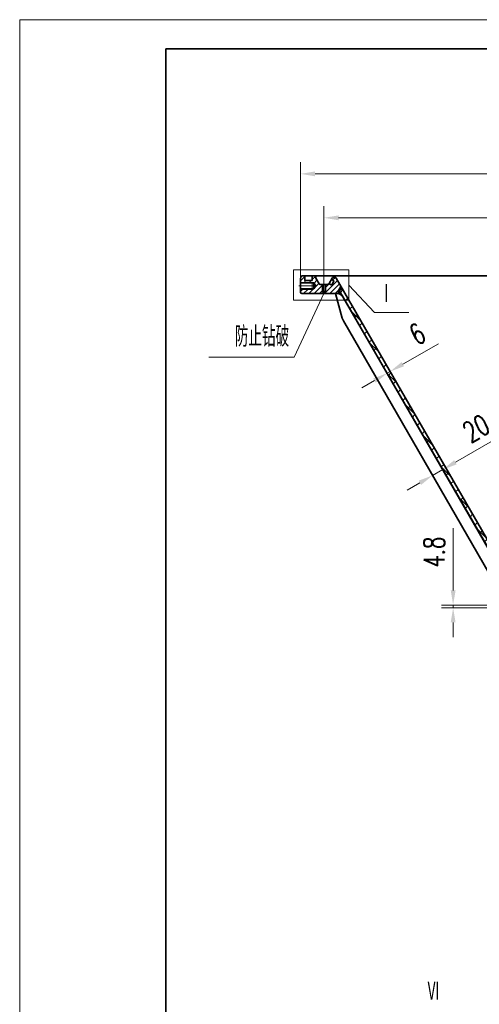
# Model space of a CAD drawing. Header units: millimetres. Extents: x -250 to 3950, y -50 to 2920.
# Tile 2 of 8: x -250 to 536, y 1235 to 2920. Entities that reach past the tile are written whole.
import ezdxf

# ---------------------------------------------------------------- set-up
doc = ezdxf.new("R2010")
doc.units = ezdxf.units.MM
doc.header["$LTSCALE"] = 3
doc.linetypes.add('CENTER', pattern=[50.8, 31.75, -6.35, 6.35, -6.35])
doc.linetypes.add('DASHED', pattern=[19.05, 12.7, -6.35])
for name, color, linetype, lineweight in [('YGJ波浪线', 3, 'Continuous', 15), ('YGJ粗实线', 7, 'Continuous', 35), ('YGJ细实线', 3, 'Continuous', 15), ('YGJ细点画线', 1, 'CENTER', 15), ('YGJ细虚线', 2, 'DASHED', 15)]:
    doc.layers.add(name, color=color, linetype=linetype, lineweight=lineweight)
doc.styles.add('HC_GBDIM', font='romans.shx', dxfattribs={"width": 0.7, "bigfont": 'hzdx.shx'})
doc.styles.add('标准', font='romans.shx', dxfattribs={"width": 0.7, "bigfont": 'hzdx.shx'})
doc.dimstyles.new('HC_GBDIM', dxfattribs={"dimtxt": 3.5, "dimasz": 2.5, "dimexe": 2, "dimexo": 0, "dimgap": 1.5, "dimtad": 1, "dimdec": 1, "dimzin": 0, "dimdsep": 46, "dimtxsty": 'HC_GBDIM', "dimcen": 2.5, "dimclrd": 3, "dimclre": 3, "dimclrt": 2, "dimadec": 0, "dimazin": 0, "dimtfac": 0.714286, "dimtdec": 1, "dimtmove": 0, "dimatfit": 3, "dimfxl": 1, "dimtzin": 0, "dimlwd": -1, "dimlwe": -1, "dimarcsym": 0})

# ---------------------------------------------------------------- blocks, each defined once
blk = doc.blocks.new('*D140')
at = {"layer": 'YGJ细实线', "color": 3, "ltscale": 0.833333}
for p, q in [((230.4, 2474.9), (230.4, 2676.1)), ((1750.4, 2474.9), (1750.4, 2676.1)), ((255.4, 2656.1), (1725.4, 2656.1))]:
    blk.add_line(p, q, dxfattribs=at)
at = {"layer": 'YGJ细实线', "color": 3}
for points in [[(255.4, 2660.3), (255.4, 2651.9), (230.4, 2656.1)], [(1725.4, 2651.9), (1725.4, 2660.3), (1750.4, 2656.1)]]:
    blk.add_solid(points, dxfattribs=at)
at = {"layer": 'YGJ细实线', "color": 2, "insert": (990.4, 2699.7), "char_height": 35, "attachment_point": 5, "style": 'HC_GBDIM'}
blk.add_mtext('%%c1520{}{{\\H0.7x;{\\S-0.11^ -0.235;}}{}}', dxfattribs=at)
blk = doc.blocks.new('*U142')
at = {"layer": 'YGJ粗实线'}
for p in [(0, 0), (390, 287)]:
    blk.add_line(p, (0, 287), dxfattribs=at)
at = {"layer": 'YGJ细实线'}
for p, q in [((-25, -5), (-25, 292)), ((395, 292), (-25, 292)), ((-25, 292), (-25, 287))]:
    blk.add_line(p, q, dxfattribs=at)
blk = doc.blocks.new('*D247')
at = {"layer": 'YGJ细实线', "color": 3}
for p, q in [((270.4, 2482.5), (270.4, 2600.9)), ((1710.4, 2482.5), (1710.4, 2600.9)), ((295.4, 2580.9), (1685.4, 2580.9))]:
    blk.add_line(p, q, dxfattribs=at)
for points in [[(295.4, 2585), (295.4, 2576.7), (270.4, 2580.9)], [(1685.4, 2576.7), (1685.4, 2585), (1710.4, 2580.9)]]:
    blk.add_solid(points, dxfattribs=at)
at = {"layer": 'YGJ细实线', "color": 2, "insert": (990.4, 2618), "char_height": 35, "attachment_point": 5, "style": '标准'}
blk.add_mtext('%%c1440（实配）{}{{\\H0.7x;}{}}', dxfattribs=at)
blk = doc.blocks.new('*D676')
at = {"layer": 'YGJ细实线', "color": 3}
for p, q in [((491.4, 1943.1), (491.4, 2049.5)), ((582.4, 1918.1), (471.4, 1918.1)), ((601.4, 1913.3), (471.4, 1913.3)), ((491.4, 1913.3), (491.4, 1918.1)), ((491.4, 1888.3), (491.4, 1863.3))]:
    blk.add_line(p, q, dxfattribs=at)
for points in [[(487.3, 1943.1), (495.6, 1943.1), (491.4, 1918.1)], [(495.6, 1888.3), (487.3, 1888.3), (491.4, 1913.3)]]:
    blk.add_solid(points, dxfattribs=at)
at = {"layer": 'YGJ细实线', "color": 2, "insert": (458.9, 2008.8), "char_height": 35, "attachment_point": 5, "rotation": 90, "style": 'HC_GBDIM'}
blk.add_mtext('4.8', dxfattribs=at)
blk = doc.blocks.new('SZCJ')
at = {"layer": 'YGJ粗实线', "ltscale": 0.833333}
for p, q in [((-849.8, 176.4), (-838.5, 134.2)), ((-849.8, 176.4), (-844.8, 176.4)), ((-844.8, 176.4), (-838.5, 172.8)), ((-838.5, 172.8), (-571.6, -289.5)), ((-836.5, 129.4), (-569.8, -332.6)), ((-569.8, -299.6), (-571.6, -289.5)), ((-569.8, -299.6), (-569.8, -332.6))]:
    blk.add_line(p, q, dxfattribs=at)
blk.add_arc((-819.2, 139.4), 20, 195, 210, dxfattribs=at)
blk = doc.blocks.new('*D818')
at = {"layer": 'YGJ细实线', "color": 3}
for p, q in [((405.3, 2330.3), (466.1, 2365.4)), ((373.9, 2322.7), (388.5, 2297.5)), ((378.5, 2314.8), (383.7, 2317.8)), ((379.1, 2325.7), (393.7, 2300.5)), ((356.8, 2302.3), (335.2, 2289.8))]:
    blk.add_line(p, q, dxfattribs=at)
for points in [[(403.2, 2333.9), (407.4, 2326.7), (383.7, 2317.8)], [(358.9, 2298.7), (354.7, 2305.9), (378.5, 2314.8)]]:
    blk.add_solid(points, dxfattribs=at)
at = {"layer": 'YGJ细实线', "color": 2, "insert": (430.3, 2382.2), "char_height": 35, "attachment_point": 5, "rotation": 30, "style": 'HC_GBDIM'}
blk.add_mtext('6', dxfattribs=at)
blk = doc.blocks.new('*D819')
at = {"layer": 'YGJ细实线', "color": 3}
for p, q in [((495.3, 2162.4), (577.3, 2209.8)), ((473.6, 2149.9), (463.6, 2167.3)), ((456.3, 2139.9), (446.3, 2157.3)), ((456.3, 2139.9), (473.6, 2149.9)), ((434.7, 2127.4), (413, 2114.9))]:
    blk.add_line(p, q, dxfattribs=at)
for points in [[(493.2, 2166), (497.4, 2158.8), (473.6, 2149.9)], [(436.7, 2123.8), (432.6, 2131), (456.3, 2139.9)]]:
    blk.add_solid(points, dxfattribs=at)
at = {"layer": 'YGJ细实线', "color": 2, "insert": (530.9, 2220.5), "char_height": 35, "attachment_point": 5, "rotation": 30, "style": 'HC_GBDIM'}
blk.add_mtext('20', dxfattribs=at)

msp = doc.modelspace()

# ---------------------------------------------------------------- hatches: boundary and pattern name
at = {"layer": 'YGJ细实线'}
h = msp.add_hatch(dxfattribs=at)
h.set_pattern_fill('ANSI31', color=3, scale=2)
h.set_pattern_definition([(45, (-24.7897, 511.552), (-4.490128, 4.490128), [])])
h.paths.add_polyline_path([(1690.388, 2451.334), (1710.388, 2451.36), (1710.388, 2452.36), (1707.838, 2453.832), (1707.838, 2454.832), (1707.388, 2454.832), (1707.388, 2466.832), (1703.894, 2466.832), (1702.739, 2466.832), (1702.152, 2467.848, 0.41421356), (1701.469, 2468.031), (1697.745, 2465.881, -0.41421356), (1697.058, 2466.071), (1693.462, 2472.299, -0.41421356), (1693.645, 2472.982), (1697.369, 2475.132, 0.41054686), (1697.555, 2475.81), (1696.388, 2477.832, 0.26794412), (1694.656, 2478.832), (1691.254, 2478.832, 0.26794919), (1689.522, 2477.832), (1681.233, 2463.475), (1685.388, 2456.279), (1685.388, 2451.334), (1687.388, 2451.334)])
h.paths.add_polyline_path([(1743.188, 2481.332, 0.41421356), (1742.888, 2481.032), (1742.888, 2473.832, -0.41421356), (1742.388, 2473.332), (1730.888, 2473.332, -0.41421356), (1730.388, 2473.832), (1730.388, 2481.034, 0.41421356), (1730.088, 2481.334), (1724.388, 2481.334), (1724.388, 2477.832), (1718.614, 2467.832), (1718.037, 2466.832), (1716.882, 2466.832), (1713.388, 2466.832), (1713.388, 2454.832), (1712.938, 2454.832), (1712.938, 2453.832), (1710.388, 2452.36), (1710.388, 2451.334), (1741.443, 2451.334), (1748.388, 2451.334, 0.41421356), (1750.388, 2453.334), (1750.388, 2458.334), (1730.388, 2458.334), (1730.388, 2459.234), (1727.388, 2459.234), (1724.444, 2464.334), (1727.388, 2469.434), (1730.388, 2469.434), (1730.388, 2470.334), (1750.388, 2470.334), (1750.388, 2474.896, 0.04366094), (1750.312, 2475.765), (1749.621, 2479.681, 0.3515871), (1747.74, 2481.332)])
h.paths.add_polyline_path([(290.388, 2451.334), (293.388, 2451.334), (295.388, 2451.334), (295.388, 2456.279), (299.543, 2463.475), (291.254, 2477.832, 0.26794919), (289.522, 2478.832), (286.12, 2478.832, 0.26794412), (284.388, 2477.832), (283.221, 2475.81, 0.41054686), (283.407, 2475.132), (287.131, 2472.982, -0.41421356), (287.314, 2472.299), (283.714, 2466.064, -0.41421356), (283.031, 2465.881), (279.307, 2468.031, 0.41421356), (278.614, 2467.832), (278.037, 2466.832), (276.882, 2466.832), (273.388, 2466.832), (273.388, 2454.832), (272.938, 2454.832), (272.938, 2453.832), (270.388, 2452.36), (270.388, 2452.026), (270.388, 2451.334)])
h.paths.add_polyline_path([(270.067, 2451.334), (270.388, 2452.026), (270.388, 2452.36), (267.838, 2453.832), (267.838, 2454.832), (267.388, 2454.832), (267.388, 2466.832), (263.894, 2466.832), (262.739, 2466.832), (262.161, 2467.832), (256.388, 2477.832), (256.388, 2481.334), (250.688, 2481.334, 0.41421356), (250.388, 2481.034), (250.388, 2473.832, -0.41421356), (249.888, 2473.332), (238.388, 2473.332, -0.41421356), (237.888, 2473.832), (237.888, 2481.032, 0.41421356), (237.588, 2481.334), (233.124, 2481.334, 0.36397023), (231.155, 2479.681), (230.464, 2475.765, 0.04366094), (230.388, 2474.896), (230.388, 2470.334), (250.388, 2470.334), (250.388, 2469.434), (253.388, 2469.434), (256.332, 2464.334), (253.388, 2459.234), (250.388, 2459.234), (250.388, 2458.334), (230.388, 2458.334), (230.388, 2453.334, 0.41421356), (232.388, 2451.334)])
h = msp.add_hatch(dxfattribs=at)
h.set_pattern_fill('ANSI37', color=3, scale=0.25)
h.set_pattern_definition([(45, (-90.04356, 111.53), (-0.561266, 0.561266), []), (135, (-90.04356, 111.53), (-0.561266, -0.561266), [])])
h.paths.add_polyline_path([(299.624, 2451.334), (296.692, 2456.413), (301.888, 2459.413), (299.543, 2463.475), (295.388, 2456.279), (295.388, 2451.334)])
h.paths.add_polyline_path([(295.388, 2451.334), (301.743, 2447.665), (299.624, 2451.334)])
h = msp.add_hatch(dxfattribs=at)
h.set_pattern_fill('ANSI37', color=256, scale=5)
h.set_pattern_definition([(45, (-90.044, 111.53), (-11.22532, 11.22532), []), (135, (-90.044, 111.53), (-11.22532, -11.22532), [])])
h.paths.add_polyline_path([(301.888, 2459.413), (296.692, 2456.413), (573.692, 1976.635), (578.888, 1979.635)])

# ---------------------------------------------------------------- linework, layer by layer
at = {"layer": 'YGJ粗实线', "ltscale": 0.833333}
for p, q in [((230.464, 2475.765), (231.155, 2479.681)), ((237.888, 2473.832), (237.888, 2481.032)), ((250.388, 2473.832), (250.388, 2481.034)), ((256.388, 2481.334), (256.388, 2477.832)), ((256.388, 2477.832), (262.161, 2467.832)), ((284.388, 2477.832), (279.074, 2468.627)), ((286.12, 2478.832), (289.522, 2478.832)), ((578.718, 1979.929), (291.254, 2477.832)), ((230.388, 2453.334), (230.388, 2474.896)), ((253.388, 2469.434), (230.388, 2469.434)), ((249.888, 2473.332), (238.388, 2473.332)), ((253.388, 2469.434), (253.388, 2459.234)), ((253.388, 2469.434), (256.332, 2464.334)), ((253.388, 2459.234), (256.332, 2464.334)), ((276.882, 2466.832), (263.894, 2466.832)), ((267.838, 2453.832), (267.838, 2466.832)), ((272.938, 2453.832), (272.938, 2466.832)), ((279.074, 2468.627), (278.614, 2467.832)), ((279.307, 2468.031), (283.031, 2465.881)), ((283.407, 2475.132), (287.131, 2472.982)), ((287.314, 2472.299), (283.718, 2466.071)), ((295.388, 2456.334), (299.527, 2463.503)), ((253.388, 2459.234), (230.388, 2459.234)), ((293.388, 2451.334), (232.388, 2451.334)), ((273.388, 2454.832), (267.388, 2454.832)), ((272.938, 2453.832), (267.838, 2453.832)), ((267.838, 2453.832), (270.388, 2452.36)), ((272.938, 2453.832), (270.388, 2452.36)), ((295.388, 2451.334), (295.388, 2456.334)), ((295.388, 2451.334), (301.743, 2447.665)), ((301.888, 2459.413), (296.692, 2456.413)), ((574.443, 1975.334), (296.692, 2456.413))]:
    msp.add_line(p, q, dxfattribs=at)
at = {"layer": 'YGJ粗实线'}
msp.add_line((233.124, 2481.334), (1747.652, 2481.334), dxfattribs=at)
at = {"layer": 'YGJ粗实线', "ltscale": 0.833333}
for centre, radius, start, end in [((233.124, 2479.334), 2, 90, 170), ((237.588, 2481.032), 0.3, 0, 90), ((250.688, 2481.034), 0.3, 90, 180), ((286.12, 2476.832), 2, 90, 149.998915), ((289.522, 2476.832), 2, 30, 90), ((235.388, 2474.896), 5, 170, 180), ((238.388, 2473.832), 0.5, 180, 270), ((249.888, 2473.832), 0.5, 270, 0), ((263.894, 2468.832), 2, 210, 270), ((276.882, 2468.832), 2, 270, 330), ((279.057, 2467.598), 0.5, 60, 150), ((283.281, 2466.314), 0.5, 240, 330), ((283.657, 2475.565), 0.5, 150.718208, 240), ((286.881, 2472.549), 0.5, 330, 60), ((232.388, 2453.334), 2, 180, 270)]:
    msp.add_arc(centre, radius, start, end, dxfattribs=at)
at = {"layer": 'YGJ细实线'}
for p, q in [((230.464, 2475.765), (230.388, 2475.334)), ((230.388, 2475.334), (230.388, 2474.896)), ((262.161, 2467.832), (262.739, 2466.832)), ((263.894, 2466.832), (262.739, 2466.832)), ((276.882, 2466.832), (278.037, 2466.832)), ((278.614, 2467.832), (278.037, 2466.832)), ((313.257, 2465.754), (356.848, 2418.945)), ((270.543, 2452.36), (219.488, 2342.217)), ((356.848, 2418.945), (415.663, 2418.945)), ((219.488, 2342.217), (73.471, 2342.217))]:
    msp.add_line(p, q, dxfattribs=at)
at = {"layer": 'YGJ细实线', "ltscale": 0.833333}
for p, q in [((250.388, 2470.334), (230.388, 2470.334)), ((230.388, 2470.334), (230.388, 2458.334)), ((250.388, 2470.334), (250.388, 2458.334)), ((250.388, 2458.334), (230.388, 2458.334))]:
    msp.add_line(p, q, dxfattribs=at)
at = {"layer": 'YGJ细实线', "ltscale": 1.2}
msp.add_lwpolyline([(218.282, 2491.764), (313.257, 2491.764), (313.257, 2439.744), (218.282, 2439.744)], close=True, dxfattribs=at)
at = {"layer": 'YGJ细实线', "ltscale": 0.833333}
for points in [[(267.388, 2466.832), (267.388, 2454.832)], [(273.388, 2466.832), (273.388, 2454.832)]]:
    msp.add_lwpolyline(points, dxfattribs=at)
at = {"layer": 'YGJ细点画线', "ltscale": 0.833333}
for p, q in [((270.388, 2482.458), (270.388, 2451.36)), ((257.469, 2464.334), (227.243, 2464.334))]:
    msp.add_line(p, q, dxfattribs=at)

# ---------------------------------------------------------------- block references
at = {"layer": 'YGJ波浪线', "ltscale": 0.833333, "xscale": 10, "yscale": 10, "zscale": 10}
msp.add_blockref('*U142', (0, 0), dxfattribs=at)
at = {"layer": 'YGJ细实线'}
msp.add_blockref('SZCJ', (1140.23, 2274.914), dxfattribs=at)

# ---------------------------------------------------------------- texts
at = {"layer": 'YGJ细实线', "color": 2, "insert": (457.926, 1256.873), "char_height": 35, "width": 74.1021, "attachment_point": 5, "style": '标准'}
msp.add_mtext('Ⅵ', dxfattribs=at)
at = {"layer": 'YGJ细虚线', "char_height": 35, "width": 172.51321, "attachment_point": 3, "style": '标准'}
for s, insert in [('Ⅰ', (389.035, 2468.651)), ('防止钻破', (210.975, 2395.245))]:
    msp.add_mtext(s, dxfattribs=dict(at, insert=insert))

# ---------------------------------------------------------------- dimensions: what is measured, and where the dimension line sits
at = {"layer": 'YGJ细实线', "ltscale": 0.833333}
dim = msp.add_linear_dim(base=(1750.388, 2656.105), p1=(230.388, 2474.896), p2=(1750.388, 2474.896), text='%%c<>{}{{\\H0.7x;{\\S-0.11^ -0.235;}}{}}', dimstyle='HC_GBDIM', override={"dimscale": 10, "dimdec": 0}, dxfattribs=at)
dim.commit()
dim.dimension.update_dxf_attribs({"geometry": '*D140', "text_midpoint": (990.388, 2699.688)})
at = {"layer": 'YGJ细实线'}
dim = msp.add_linear_dim(base=(1710.388, 2580.875), p1=(270.388, 2482.458), p2=(1710.388, 2482.458), text='%%c<>（实配）{}{{\\H0.7x;}{}}', dimstyle='HC_GBDIM', override={"dimscale": 10, "dimdec": 0, "dimtxsty": '标准'}, dxfattribs=at)
dim.commit()
dim.dimension.update_dxf_attribs({"geometry": '*D247', "text_midpoint": (990.388, 2617.98)})
dim = msp.add_aligned_dim(p1=(373.893, 2322.696), p2=(379.09, 2325.696), distance=-9.126, dimstyle='HC_GBDIM', override={"dimscale": 10, "dimdec": 0}, dxfattribs=at)
dim.commit()
dim.dimension.update_dxf_attribs({"geometry": '*D818', "text_midpoint": (430.261, 2382.23)})
for base, p1, p2, angle, override, picture, middle, dimtype in [((473.636, 2149.937), (456.315, 2139.937), (473.636, 2149.937), 30, {"dimscale": 10, "dimdec": 0}, '*D819', (547.104, 2192.354), 161), ((491.429, 1918.134), (601.388, 1913.334), (582.388, 1918.134), 90, {"dimscale": 10}, '*D676', (491.429, 2008.8), 160)]:
    dim = msp.add_linear_dim(base=base, p1=p1, p2=p2, angle=angle, dimstyle='HC_GBDIM', override=override, dxfattribs=at)
    dim.commit()
    dim.dimension.update_dxf_attribs({"geometry": picture, "text_midpoint": middle, "dimtype": dimtype})

doc.saveas('drawing.dxf')
